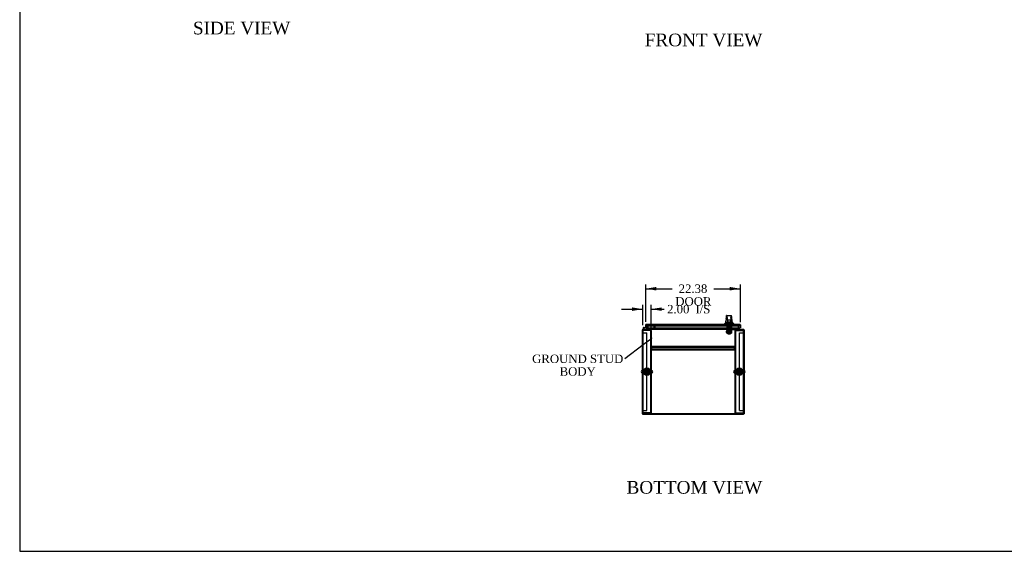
# Model space of a CAD drawing. Header units: inches. Extents: x 2 to 538, y -2 to 358.
# Tile 1 of 10: x 2 to 235, y 1 to 127. Entities that reach past the tile are written whole.
import ezdxf
from ezdxf import colors
from ezdxf.entities.mleader import LeaderData, LeaderLine
from ezdxf.enums import TextEntityAlignment as Align
from ezdxf.lldxf.tags import DXFTag
from ezdxf.math import Vec2, Vec3

# ---------------------------------------------------------------- set-up
doc = ezdxf.new("R2010")
doc.units = ezdxf.units.IN
doc.header["$MEASUREMENT"] = 0
for name, color, linetype in [('COM50677-3', 7, 'Continuous'), ('COM53964-3', 7, 'Continuous'), ('COM70215', 7, 'Continuous'), ('COM70220', 7, 'Continuous'), ('COM70760', 7, 'Continuous'), ('COM70763-5', 7, 'Continuous'), ('COM70764-4', 7, 'Continuous'), ('COM70838', 7, 'Continuous'), ('COM70839-6', 7, 'Continuous'), ('COM71202-5', 7, 'Continuous'), ('COM71203-3', 7, 'Continuous'), ('COM71205-4', 7, 'Continuous'), ('COM71206-8', 7, 'Continuous'), ('Default', 7, 'Continuous'), ('HAN86294', 7, 'Continuous'), ('HAN86294_NUT', 7, 'Continuous'), ('HAN86294_SCREW', 7, 'Continuous'), ('HAN86294_WASHER', 7, 'Continuous'), ('HAN_NUT', 7, 'Continuous'), ('NTS18024', 7, 'Continuous'), ('NTS18147', 7, 'Continuous'), ('ROL87452', 7, 'Continuous'), ('RVT17786', 7, 'Continuous'), ('RVT19000', 7, 'Continuous'), ('SCS86415', 7, 'Continuous'), ('SPC87322', 7, 'Continuous'), ('STD26122', 7, 'Continuous'), ('STD26258', 7, 'Continuous'), ('WAF25376', 7, 'Continuous'), ('WAF25377', 7, 'Continuous'), ('WAM254785', 7, 'Continuous'), ('WAM30038', 7, 'Continuous')]:
    doc.layers.add(name, color=color, linetype=linetype)
doc.styles.add('SEACAD_Times_New_Roman', font='times.ttf')
tags = doc.linetypes.add('HIDDEN2', pattern=[0.1875, 0.125, -0.0625]).pattern_tags.tags
tags[6:7] = [DXFTag(74, 4), DXFTag(75, 0), DXFTag(340, '0'), DXFTag(46, 0.0), DXFTag(50, 0.0), DXFTag(44, 0.0), DXFTag(45, 0.0)]
tags[4:5] = [DXFTag(74, 4), DXFTag(75, 0), DXFTag(340, '0'), DXFTag(46, 0.0), DXFTag(50, 0.0), DXFTag(44, 0.0), DXFTag(45, 0.0)]
doc.dimstyles.new('HAMMOND_(STH_-_540x360)', dxfattribs={"dimtxt": 2, "dimasz": 2.5, "dimexe": 1, "dimexo": 1, "dimgap": 0.5, "dimtad": 0, "dimtih": 1, "dimtoh": 1, "dimzin": 0, "dimdsep": 46, "dimtxsty": 'SEACAD_Times_New_Roman', "dimblk1": '_SE_FILLED', "dimblk2": '_SE_FILLED', "dimsah": 1, "dimcen": 1, "dimadec": 0, "dimazin": 0, "dimtfac": 0.8, "dimtofl": 0, "dimtmove": 0, "dimatfit": 3, "dimfxl": 1, "dimtolj": 1, "dimtzin": 0, "dimarcsym": 0})

# ---------------------------------------------------------------- blocks, each defined once
blk = doc.blocks.new('_SE_FILLED')
at = {"color": 0}
blk.add_line((0, 0), (-1, 0), dxfattribs=at)
blk.add_solid([(0, 0), (-1, -0.1665), (-1, 0.1665), (0, 0)], dxfattribs=at)
blk = doc.blocks.new('SE2')
at = {"layer": 'COM50677-3', "color": 7, "linetype": 'HIDDEN2'}
for p, q in [((149.41, 53.74), (149.54, 53.74)), ((149.6, 53.74), (149.54, 53.74)), ((149.54, 34.24), (149.54, 53.74)), ((151.23, 53.74), (149.6, 53.74)), ((151.29, 53.74), (151.23, 53.74)), ((151.29, 53.74), (151.29, 34.24)), ((151.41, 53.74), (151.29, 53.74)), ((151.41, 53.74), (151.41, 34.24)), ((171.28, 53.74), (171.41, 53.74)), ((171.28, 34.24), (171.28, 53.74)), ((171.41, 34.24), (171.41, 53.74)), ((171.47, 53.74), (171.41, 53.74)), ((171.47, 53.74), (173.1, 53.74)), ((173.1, 53.74), (173.16, 53.74)), ((173.16, 53.74), (173.16, 34.24)), ((173.28, 53.74), (173.16, 53.74)), ((149.41, 34.24), (149.54, 34.24)), ((149.6, 34.24), (149.54, 34.24)), ((151.23, 34.24), (149.6, 34.24)), ((151.23, 34.24), (151.29, 34.24)), ((151.41, 34.24), (151.29, 34.24)), ((171.28, 34.24), (171.41, 34.24)), ((171.41, 34.24), (171.47, 34.24)), ((171.47, 34.24), (173.1, 34.24)), ((173.1, 34.24), (173.16, 34.24)), ((173.28, 34.24), (173.16, 34.24))]:
    blk.add_line(p, q, dxfattribs=at)
for centre in [(150.41, 43.99), (172.28, 43.99)]:
    blk.add_circle(centre, 0.375, dxfattribs=at)
at = {"layer": 'COM53964-3', "color": 7, "linetype": 'HIDDEN2'}
for p, q in [((149.41, 53.18), (149.55, 53.18)), ((149.55, 53.18), (150.28, 53.18)), ((150.28, 53.18), (150.41, 53.18)), ((150.41, 34.8), (150.41, 53.18)), ((172.28, 34.8), (172.28, 53.18)), ((172.28, 53.18), (172.42, 53.18)), ((172.42, 53.18), (173.15, 53.18)), ((173.15, 53.18), (173.28, 53.18)), ((149.41, 34.8), (149.55, 34.8)), ((149.55, 34.8), (150.28, 34.8)), ((150.28, 34.8), (150.41, 34.8)), ((172.28, 34.8), (172.42, 34.8)), ((172.42, 34.8), (173.15, 34.8)), ((173.15, 34.8), (173.28, 34.8))]:
    blk.add_line(p, q, dxfattribs=at)
at = {"layer": 'COM70215', "color": 7, "linetype": 'HIDDEN2'}
for p, q in [((171.1, 49.93), (151.6, 49.93)), ((151.6, 49.93), (151.6, 49.88)), ((151.6, 49.88), (151.6, 49.78)), ((151.6, 49.78), (151.6, 49.74)), ((151.6, 49.3), (151.6, 49.74)), ((171.1, 49.74), (151.6, 49.74)), ((171.1, 49.3), (151.6, 49.3)), ((151.6, 49.3), (151.6, 49.26)), ((151.6, 49.26), (151.6, 49.16)), ((151.6, 49.16), (151.6, 49.11)), ((171.1, 49.11), (151.6, 49.11)), ((171.1, 49.93), (171.1, 49.88)), ((171.1, 49.88), (171.1, 49.78)), ((171.1, 49.78), (171.1, 49.74)), ((171.1, 49.3), (171.1, 49.74)), ((171.1, 49.3), (171.1, 49.26)), ((171.1, 49.26), (171.1, 49.16)), ((171.1, 49.16), (171.1, 49.11))]:
    blk.add_line(p, q, dxfattribs=at)
at = {"layer": 'COM70220', "color": 7, "linetype": 'HIDDEN2'}
for p, q in [((150.62, 54.86), (150.87, 54.86)), ((150.87, 54.86), (171.77, 54.86)), ((171.77, 54.86), (172.02, 54.86))]:
    blk.add_line(p, q, dxfattribs=at)
for centre, start, end in [((150.62, 55.11), 180, 270), ((172.02, 55.11), 270, 0)]:
    blk.add_arc(centre, 0.25, start, end, dxfattribs=at)
at = {"layer": 'COM70760', "color": 7, "linetype": 'Continuous'}
for p, q in [((149.79, 54.02), (149.58, 54.23)), ((149.66, 54.44), (150.23, 54.44)), ((150.23, 54.37), (149.66, 54.37)), ((149.69, 54.21), (149.81, 54.08)), ((149.71, 54.32), (149.77, 54.33)), ((149.81, 54.08), (150.51, 54.08)), ((150.23, 54.91), (150.23, 54.91)), ((150.23, 54.44), (150.23, 54.44)), ((150.51, 54.08), (150.51, 54.02))]:
    blk.add_line(p, q, dxfattribs=at)
at = {"layer": 'COM70760', "color": 7, "linetype": 'HIDDEN2'}
for p, q in [((149.59, 54.31), (149.59, 54.33)), ((149.62, 54.28), (149.69, 54.21)), ((149.64, 54.38), (149.67, 54.38)), ((149.67, 54.26), (149.64, 54.26)), ((149.77, 54.32), (149.71, 54.32)), ((149.72, 54.33), (149.72, 54.31)), ((150.23, 54.91), (150.29, 54.91)), ((150.26, 54.37), (150.23, 54.37)), ((150.29, 54.91), (150.29, 54.4))]:
    blk.add_line(p, q, dxfattribs=at)
at = {"layer": 'COM70760', "color": 7, "linetype": 'Continuous'}
blk.add_circle((149.66, 54.32), 0.05, dxfattribs=at)
for radius, start, end in [(0.117, 90, 5.2159), (0.117, 227.608, 287.0274), (0.055, 90, 5.2159), (0.055, 5.2159, 90), (0.117, 5.2159, 28.0398)]:
    blk.add_arc((149.66, 54.32), radius, start, end, dxfattribs=at)
at = {"layer": 'COM70760', "color": 7, "linetype": 'HIDDEN2'}
for centre, radius, start, end in [((149.64, 54.33), 0.05, 90, 180), ((149.64, 54.31), 0.05, 180, 270), ((149.66, 54.32), 0.117, 28.0398, 90), ((149.67, 54.33), 0.05, 0, 90), ((149.67, 54.31), 0.05, 270, 0), ((150.26, 54.4), 0.025, 270, 0)]:
    blk.add_arc(centre, radius, start, end, dxfattribs=at)
at = {"layer": 'COM70763-5', "color": 7, "linetype": 'HIDDEN2'}
blk.add_line((149.41, 34.06), (173.28, 34.06), dxfattribs=at)
at = {"layer": 'COM70763-5', "color": 7, "linetype": 'Continuous'}
for p, q in [((149.41, 33.96), (149.41, 34.02)), ((149.41, 33.96), (173.28, 33.96)), ((173.28, 33.96), (173.28, 34.02))]:
    blk.add_line(p, q, dxfattribs=at)
at = {"layer": 'COM70764-4', "color": 7, "linetype": 'HIDDEN2'}
for p, q in [((150.69, 54.99), (150.69, 54.99)), ((172, 54.99), (150.69, 54.99)), ((172, 54.99), (172, 54.99))]:
    blk.add_line(p, q, dxfattribs=at)
at = {"layer": 'COM70838', "color": 7, "linetype": 'HIDDEN2'}
for p, q in [((169.22, 54.01), (169.22, 54.13)), ((169.22, 54.13), (169.35, 54.13)), ((169.35, 54.01), (169.22, 54.01)), ((169.35, 54.13), (170.4, 54.13)), ((169.83, 54.01), (169.35, 54.01)), ((170.4, 54.01), (169.87, 54.01)), ((170.4, 54.13), (170.49, 54.13)), ((170.49, 54.01), (170.4, 54.01)), ((171.21, 54.13), (170.49, 54.13)), ((170.49, 54.01), (171.18, 54.01)), ((171.3, 54.13), (171.21, 54.13)), ((171.21, 54.13), (171.21, 54)), ((171.3, 53.89), (171.3, 53.91)), ((171.36, 54.07), (171.36, 54.07)), ((171.49, 53.95), (171.49, 53.85)), ((171.49, 53.95), (172.73, 53.95)), ((171.49, 53.85), (172.61, 53.85)), ((171.49, 53.72), (172.61, 53.72)), ((172.73, 53.86), (172.73, 53.95)), ((172.73, 53.86), (172.73, 53.74))]:
    blk.add_line(p, q, dxfattribs=at)
for centre, radius, start, end in [((171.18, 53.89), 0.117, 76.4554, 90), ((171.18, 53.89), 0.117, 0, 76.4554), ((171.3, 54.07), 0.06, 0, 90), ((171.49, 53.91), 0.193, 180, 270), ((171.49, 54.07), 0.125, 180, 270)]:
    blk.add_arc(centre, radius, start, end, dxfattribs=at)
for centre, major_axis, start_param, end_param in [((172.61, 53.86), (-0.125, 0), 1.570796, 3.141593), ((172.61, 53.74), (0.125, 0), 4.712389, 6.283185)]:
    blk.add_ellipse(centre, major_axis=major_axis, ratio=0.145455, start_param=start_param, end_param=end_param, dxfattribs=at)
at = {"layer": 'COM70839-6', "color": 7, "linetype": 'HIDDEN2'}
for p, q in [((169.32, 54.74), (169.39, 54.74)), ((169.32, 54.73), (169.32, 54.74)), ((169.32, 54.73), (169.32, 53.6)), ((169.32, 53.43), (169.32, 53.6)), ((169.39, 54.74), (169.39, 54.73)), ((169.39, 54.73), (169.39, 53.6)), ((169.39, 54.28), (170.31, 54.28)), ((169.39, 53.6), (169.39, 53.43)), ((170.31, 54.74), (170.38, 54.74)), ((170.31, 54.73), (170.31, 54.74)), ((170.31, 54.73), (170.31, 53.6)), ((170.31, 53.43), (170.31, 53.6)), ((170.38, 54.74), (170.38, 54.73)), ((170.38, 54.73), (170.38, 53.6)), ((170.38, 53.6), (170.38, 53.43)), ((169.32, 53.43), (169.32, 53.17)), ((169.32, 53.1), (169.32, 53.17)), ((169.32, 53.1), (169.39, 53.1)), ((170.31, 53.48), (169.39, 53.48)), ((169.39, 53.17), (169.39, 53.43)), ((169.39, 53.42), (170.31, 53.42)), ((169.39, 53.17), (169.39, 53.1)), ((170.31, 53.43), (170.31, 53.17)), ((170.31, 53.1), (170.31, 53.17)), ((170.31, 53.1), (170.38, 53.1)), ((170.38, 53.17), (170.38, 53.43)), ((170.38, 53.17), (170.38, 53.1))]:
    blk.add_line(p, q, dxfattribs=at)
at = {"layer": 'COM71202-5', "color": 7, "linetype": 'Continuous'}
for p, q in [((150.13, 54.44), (150.13, 55.07)), ((150.13, 54.44), (150.23, 54.44)), ((150.23, 55.13), (150.19, 55.18)), ((150.23, 55.07), (150.23, 55.18)), ((150.23, 55.13), (150.23, 55.07)), ((150.23, 55.07), (150.23, 54.33)), ((150.23, 55.07), (150.23, 55.07)), ((150.23, 54.44), (150.23, 55.07)), ((150.23, 54.33), (172.41, 54.33)), ((150.27, 55.21), (172.36, 55.21)), ((150.27, 55.21), (150.27, 55.21)), ((150.27, 55.21), (150.27, 55.21)), ((172.36, 55.21), (172.36, 55.21)), ((172.36, 55.21), (172.36, 55.21)), ((172.36, 55.21), (172.36, 55.21)), ((172.41, 55.07), (172.41, 55.18)), ((172.41, 55.13), (172.45, 55.18)), ((172.41, 55.07), (172.41, 55.13)), ((172.41, 55.07), (172.41, 54.33)), ((172.41, 55.07), (172.41, 55.07)), ((172.41, 55.07), (172.41, 54.33)), ((172.51, 54.33), (172.41, 54.33)), ((172.51, 55.07), (172.51, 54.33))]:
    blk.add_line(p, q, dxfattribs=at)
for centre, start, end in [((150.27, 55.07), 127.5036, 180), ((150.27, 55.07), 90.1561, 127.5036), ((150.27, 55.07), 90, 90.0762), ((172.36, 55.07), 89.9238, 90), ((172.36, 55.07), 52.4964, 89.8439), ((172.36, 55.07), 0, 52.4964)]:
    blk.add_arc(centre, 0.143, start, end, dxfattribs=at)
for points in [[(150.23, 55.18), (150.23, 55.19), (150.24, 55.2), (150.25, 55.2), (150.26, 55.2), (150.27, 55.21), (150.27, 55.21), (150.27, 55.21)], [(172.41, 55.18), (172.4, 55.19), (172.4, 55.2), (172.38, 55.2), (172.38, 55.2), (172.37, 55.21), (172.37, 55.21), (172.36, 55.21)]]:
    blk.add_open_spline(points, degree=3, knots=[0, 0, 0, 0, 0.5, 0.5, 0.75, 0.75, 1, 1, 1, 1], dxfattribs=at)
at = {"layer": 'COM71203-3', "color": 7, "linetype": 'Continuous'}
for p, q in [((149.32, 53.93), (149.32, 34.02)), ((149.32, 53.93), (149.41, 53.93)), ((150.6, 54.33), (150.6, 54.07)), ((149.32, 34.02), (149.41, 34.02))]:
    blk.add_line(p, q, dxfattribs=at)
at = {"layer": 'COM71203-3', "color": 7, "linetype": 'HIDDEN2'}
for p, q in [((150.6, 54.99), (150.6, 54.33)), ((150.69, 54.99), (150.6, 54.99))]:
    blk.add_line(p, q, dxfattribs=at)
at = {"layer": 'COM71203-3', "color": 7, "linetype": 'Continuous'}
for centre, radius, start, end in [((149.46, 53.88), 0.143, 109.6129, 160.3871), ((150.55, 54.07), 0.048, 270, 0), ((150.55, 54.07), 0.143, 340.3871, 0)]:
    blk.add_arc(centre, radius, start, end, dxfattribs=at)
at = {"layer": 'COM71203-3', "color": 7, "linetype": 'HIDDEN2'}
for centre, radius, start, end in [((149.46, 53.88), 0.143, 90, 109.6129), ((149.46, 53.88), 0.048, 90, 180), ((150.55, 54.07), 0.143, 270, 340.3871)]:
    blk.add_arc(centre, radius, start, end, dxfattribs=at)
at = {"layer": 'COM71205-4', "color": 7, "linetype": 'Continuous'}
for p, q in [((149.41, 53.88), (149.41, 54.02)), ((149.41, 54.02), (173.28, 54.02)), ((149.41, 34.02), (149.41, 53.88)), ((150.69, 54.07), (150.69, 54.33)), ((150.69, 54.07), (150.69, 54.02)), ((172, 54.33), (172, 54.07)), ((172, 54.02), (172, 54.07)), ((173.28, 54.02), (173.28, 53.88)), ((173.28, 53.88), (173.28, 34.02)), ((173.28, 34.02), (149.41, 34.02))]:
    blk.add_line(p, q, dxfattribs=at)
at = {"layer": 'COM71205-4', "color": 7, "linetype": 'HIDDEN2'}
for p, q in [((150.69, 54.33), (150.69, 54.99)), ((150.69, 54.99), (172, 54.99)), ((172, 54.99), (172, 54.33))]:
    blk.add_line(p, q, dxfattribs=at)
at = {"layer": 'COM71206-8', "color": 7, "linetype": 'HIDDEN2'}
for p in [(172, 54.99), (172.1, 54.33)]:
    blk.add_line(p, (172.1, 54.99), dxfattribs=at)
at = {"layer": 'COM71206-8', "color": 7, "linetype": 'Continuous'}
for p, q in [((172.1, 54.07), (172.1, 54.33)), ((173.28, 53.93), (173.38, 53.93)), ((173.38, 53.93), (173.38, 34.02)), ((173.28, 34.02), (173.38, 34.02))]:
    blk.add_line(p, q, dxfattribs=at)
for centre, radius, start, end in [((172.15, 54.07), 0.143, 180, 199.6129), ((172.15, 54.07), 0.048, 180, 270), ((173.24, 53.88), 0.143, 19.6129, 70.3871)]:
    blk.add_arc(centre, radius, start, end, dxfattribs=at)
at = {"layer": 'COM71206-8', "color": 7, "linetype": 'HIDDEN2'}
for centre, radius, start, end in [((172.15, 54.07), 0.143, 199.6129, 270), ((173.24, 53.88), 0.143, 70.3871, 90), ((173.24, 53.88), 0.048, 0, 90)]:
    blk.add_arc(centre, radius, start, end, dxfattribs=at)
at = {"layer": 'HAN86294', "color": 7, "linetype": 'Continuous'}
for p, q in [((169.24, 57.27), (169.24, 57.27)), ((169.3, 57.32), (170.39, 57.32)), ((169.39, 56.68), (169.39, 57.15)), ((169.39, 56.27), (169.39, 56.68)), ((169.39, 56.24), (169.39, 56.27)), ((169.48, 56.18), (169.45, 56.18)), ((170.21, 57.24), (169.48, 57.24)), ((170.21, 56.18), (169.48, 56.18)), ((169.55, 55.75), (169.55, 56.18)), ((170.15, 56.18), (170.15, 55.75)), ((170.24, 56.18), (170.21, 56.18)), ((170.3, 57.15), (170.3, 56.68)), ((170.3, 56.68), (170.3, 56.27)), ((170.3, 56.27), (170.3, 56.24)), ((170.45, 57.27), (170.45, 57.27)), ((168.76, 55.29), (169.11, 55.29)), ((168.76, 55.29), (168.76, 55.21)), ((169.07, 55.64), (169.27, 55.64)), ((169.11, 55.29), (169.34, 55.29)), ((169.27, 55.64), (169.38, 55.64)), ((169.34, 55.29), (169.79, 55.29)), ((169.38, 55.64), (169.59, 55.64)), ((169.55, 55.71), (169.55, 55.75)), ((169.76, 55.71), (169.58, 55.71)), ((169.59, 55.64), (169.66, 55.64)), ((169.66, 55.64), (169.75, 55.64)), ((169.75, 55.64), (169.79, 55.64)), ((169.93, 55.71), (169.76, 55.71)), ((169.79, 55.64), (169.91, 55.64)), ((169.79, 55.29), (169.91, 55.29)), ((169.91, 55.64), (170.21, 55.64)), ((169.91, 55.29), (169.96, 55.29)), ((170.12, 55.71), (169.93, 55.71)), ((169.96, 55.29), (170.11, 55.29)), ((170.11, 55.29), (170.59, 55.29)), ((170.15, 55.75), (170.15, 55.71)), ((170.21, 55.64), (170.32, 55.64)), ((170.32, 55.64), (170.62, 55.64)), ((170.59, 55.29), (170.94, 55.29)), ((170.94, 55.21), (170.94, 55.29))]:
    blk.add_line(p, q, dxfattribs=at)
at = {"layer": 'HAN86294', "color": 7, "linetype": 'HIDDEN2'}
for p, q in [((169.45, 54.51), (169.45, 55.21)), ((169.65, 54.51), (169.45, 54.51)), ((169.65, 54.51), (169.65, 55.21)), ((170.05, 54.51), (169.65, 54.51)), ((169.69, 55.21), (169.69, 55.08)), ((169.69, 55.08), (170.01, 55.08)), ((169.69, 54.38), (169.69, 54.51)), ((169.85, 54.38), (169.69, 54.38)), ((169.69, 54.01), (169.69, 53.05)), ((170.01, 54.38), (169.85, 54.38)), ((170.01, 55.08), (170.01, 55.21)), ((170.01, 54.38), (170.01, 54.51)), ((170.01, 53.05), (170.01, 54.01)), ((170.05, 54.51), (170.05, 55.21)), ((170.24, 54.51), (170.05, 54.51)), ((170.24, 54.51), (170.24, 55.21)), ((169.69, 53.05), (170.01, 53.05)), ((169.69, 53.05), (169.72, 53.02)), ((169.98, 53.02), (169.72, 53.02)), ((169.98, 53.02), (170.01, 53.05))]:
    blk.add_line(p, q, dxfattribs=at)
at = {"layer": 'HAN86294', "color": 7, "linetype": 'Continuous'}
for centre, radius, start, end in [((184.98, 54.65), 15.93, 173.1476, 176.4108), ((169.3, 57.26), 0.06, 89.9925, 174.0071), ((169.48, 57.15), 0.09, 90, 180), ((169.65, 56.67), 0.259, 130.7149, 177.9019), ((169.44, 56.68), 0.0411, 178.3464, 179.9974), ((169.48, 56.27), 0.09, 180, 270), ((169.45, 56.24), 0.06, 180, 270), ((170.21, 57.15), 0.09, 0, 90), ((170.04, 56.67), 0.259, 2.0981, 49.2851), ((170.21, 56.27), 0.09, 270, 0), ((170.24, 56.24), 0.06, 270, 0), ((170.26, 56.68), 0.0411, 0.0026, 1.6536), ((170.39, 57.26), 0.06, 5.5758, 90.0089), ((108.59, 49.6), 62.32, 5.5659, 6.5216), ((164.97, 58.92), 5.25, 316.2334, 321.3827), ((183.05, 65.83), 16.06, 219.3746, 221.0327)]:
    blk.add_arc(centre, radius, start, end, dxfattribs=at)
for points in [[(169.07, 55.64), (169.09, 55.79), (169.1, 55.93), (169.12, 56.07)], [(169.17, 56.55), (169.19, 56.79), (169.22, 57.03), (169.24, 57.27)], [(170.51, 56.68), (170.49, 56.87), (170.47, 57.07), (170.45, 57.27)]]:
    blk.add_open_spline(points, degree=3, dxfattribs=at)
for points, knots in [([(169.48, 56.4), (169.48, 56.41), (169.47, 56.42), (169.46, 56.45), (169.46, 56.46), (169.44, 56.5), (169.43, 56.52), (169.42, 56.55), (169.42, 56.57), (169.41, 56.59), (169.41, 56.6), (169.4, 56.64), (169.39, 56.66), (169.39, 56.68)], [0, 0, 0, 0, 0.125, 0.125, 0.25, 0.25, 0.5, 0.5, 0.625, 0.625, 0.75, 0.75, 1, 1, 1, 1]), ([(170.3, 56.68), (170.3, 56.66), (170.3, 56.64), (170.29, 56.6), (170.29, 56.59), (170.28, 56.57), (170.28, 56.55), (170.26, 56.52), (170.25, 56.5), (170.24, 56.46), (170.23, 56.45), (170.22, 56.42), (170.22, 56.41), (170.21, 56.4)], [0, 0, 0, 0, 0.25, 0.25, 0.375, 0.375, 0.5, 0.5, 0.75, 0.75, 0.875, 0.875, 1, 1, 1, 1]), ([(169.55, 55.75), (169.55, 55.76), (169.55, 55.76), (169.55, 55.78), (169.56, 55.78), (169.57, 55.8), (169.57, 55.82), (169.58, 55.83)], [0, 0, 0, 0, 0.25, 0.25, 0.5, 0.5, 1, 1, 1, 1]), ([(169.58, 55.71), (169.58, 55.71), (169.57, 55.71), (169.56, 55.71), (169.56, 55.71), (169.56, 55.71), (169.55, 55.71), (169.55, 55.71), (169.55, 55.71), (169.55, 55.71)], [0, 0, 0, 0, 0.25, 0.25, 0.5, 0.5, 0.75, 0.75, 1, 1, 1, 1]), ([(170.12, 55.83), (170.13, 55.82), (170.13, 55.8), (170.14, 55.78), (170.14, 55.78), (170.15, 55.76), (170.15, 55.76), (170.15, 55.75)], [0, 0, 0, 0, 0.5, 0.5, 0.75, 0.75, 1, 1, 1, 1]), ([(170.15, 55.71), (170.15, 55.71), (170.15, 55.71), (170.15, 55.71), (170.14, 55.71), (170.13, 55.71), (170.13, 55.71), (170.12, 55.71)], [0, 0, 0, 0, 0.25, 0.25, 0.5, 0.5, 1, 1, 1, 1])]:
    blk.add_open_spline(points, degree=3, knots=knots, dxfattribs=at)
at = {"layer": 'HAN86294_NUT', "color": 7, "linetype": 'HIDDEN2'}
for p, q in [((169.85, 53.79), (169.52, 53.79)), ((169.52, 53.46), (169.52, 53.79)), ((170.18, 53.79), (169.85, 53.79)), ((169.85, 53.46), (169.85, 53.79)), ((170.18, 53.46), (170.18, 53.79)), ((169.68, 53.46), (169.52, 53.46)), ((169.52, 53.46), (169.52, 53.41)), ((170.15, 53.38), (169.55, 53.38)), ((169.85, 53.46), (169.68, 53.46)), ((170.02, 53.46), (169.85, 53.46)), ((170.18, 53.46), (170.02, 53.46)), ((170.18, 53.41), (170.18, 53.46))]:
    blk.add_line(p, q, dxfattribs=at)
for centre, start, end in [((169.55, 53.41), 180, 270), ((170.15, 53.41), 270, 0)]:
    blk.add_arc(centre, 0.03, start, end, dxfattribs=at)
at = {"layer": 'HAN86294_SCREW', "color": 7, "linetype": 'HIDDEN2'}
for p, q in [((169.59, 54.96), (170.11, 54.96)), ((169.59, 54.96), (169.59, 54.89)), ((169.59, 54.89), (170.11, 54.89)), ((169.63, 54.76), (169.63, 54.89)), ((169.63, 54.76), (169.74, 54.76)), ((169.73, 55.34), (169.97, 55.34)), ((169.73, 55.34), (169.73, 54.96)), ((169.74, 54.76), (169.74, 54.89)), ((169.74, 54.76), (169.96, 54.76)), ((169.96, 54.76), (169.96, 54.89)), ((169.96, 54.76), (170.07, 54.76)), ((169.97, 54.96), (169.97, 55.34)), ((170.07, 54.76), (170.07, 54.89)), ((170.11, 54.89), (170.11, 54.96))]:
    blk.add_line(p, q, dxfattribs=at)
at = {"layer": 'HAN86294_WASHER', "color": 7, "linetype": 'HIDDEN2'}
for p, q in [((169.54, 55.11), (169.54, 55.05)), ((170.16, 55.05), (169.54, 55.05)), ((169.54, 55.05), (169.54, 54.99)), ((170.16, 55.05), (169.54, 55.05)), ((170.16, 54.99), (169.54, 54.99)), ((170.16, 55.05), (170.16, 55.11)), ((170.16, 54.99), (170.16, 55.05))]:
    blk.add_line(p, q, dxfattribs=at)
at = {"layer": 'HAN_NUT', "color": 7, "linetype": 'HIDDEN2'}
for p, q in [((169.24, 55.11), (169.24, 54.9)), ((169.24, 54.9), (169.54, 54.9)), ((169.54, 55.11), (169.54, 54.9)), ((169.54, 54.9), (170.16, 54.9)), ((170.16, 55.11), (170.16, 54.9)), ((170.16, 54.9), (170.46, 54.9)), ((170.46, 55.11), (170.46, 54.9))]:
    blk.add_line(p, q, dxfattribs=at)
at = {"layer": 'NTS18024', "color": 7, "linetype": 'HIDDEN2'}
for p, q in [((149.88, 43.99), (150.15, 44.45)), ((150.15, 44.45), (150.68, 44.45)), ((150.68, 44.45), (150.95, 43.98)), ((171.82, 44.25), (172.28, 44.52)), ((172.28, 44.52), (172.75, 44.25)), ((150.15, 43.52), (149.88, 43.99)), ((150.68, 43.52), (150.15, 43.52)), ((150.95, 43.98), (150.68, 43.52)), ((171.82, 43.73), (171.82, 44.25)), ((172.28, 43.45), (171.82, 43.73)), ((172.75, 43.73), (172.28, 43.45)), ((172.75, 44.25), (172.75, 43.73))]:
    blk.add_line(p, q, dxfattribs=at)
for centre in [(150.41, 43.99), (172.28, 43.99)]:
    blk.add_circle(centre, 0.263, dxfattribs=at)
at = {"layer": 'NTS18147', "color": 7, "linetype": 'HIDDEN2'}
for p, q in [((169.45, 54.21), (169.39, 54.21)), ((169.39, 54.21), (169.39, 54.14)), ((169.45, 54.21), (169.39, 54.21)), ((169.39, 54.21), (169.39, 54.21)), ((169.39, 54.14), (169.45, 54.14)), ((169.39, 54.14), (169.39, 54.08)), ((169.39, 54.14), (169.45, 54.14)), ((169.39, 54.08), (169.45, 54.08)), ((169.39, 54.08), (169.45, 54.08)), ((169.78, 54.21), (169.45, 54.21)), ((169.45, 54.14), (169.45, 54.21)), ((169.78, 54.21), (169.45, 54.21)), ((169.45, 54.21), (169.45, 54.21)), ((169.45, 54.14), (169.45, 54.08)), ((169.62, 54.08), (169.65, 54.08)), ((169.62, 54.08), (169.65, 54.08)), ((170.07, 54.64), (169.63, 54.64)), ((169.63, 54.64), (169.63, 54.21)), ((170.07, 54.64), (169.63, 54.64)), ((169.63, 54.64), (169.63, 54.64)), ((169.92, 54.21), (169.78, 54.21)), ((169.78, 54.21), (169.78, 54.14)), ((169.92, 54.21), (169.78, 54.21)), ((169.78, 54.21), (169.78, 54.21)), ((169.78, 54.14), (169.92, 54.14)), ((169.78, 54.14), (169.92, 54.14)), ((170.24, 54.21), (169.92, 54.21)), ((169.92, 54.14), (169.92, 54.21)), ((170.24, 54.21), (169.92, 54.21)), ((169.92, 54.21), (169.92, 54.21)), ((170.05, 54.08), (170.08, 54.08)), ((170.05, 54.08), (170.08, 54.08)), ((170.07, 54.21), (170.07, 54.64)), ((170.07, 54.64), (170.07, 54.64)), ((170.31, 54.21), (170.24, 54.21)), ((170.24, 54.21), (170.24, 54.14)), ((170.31, 54.21), (170.24, 54.21)), ((170.24, 54.21), (170.24, 54.21)), ((170.24, 54.14), (170.31, 54.14)), ((170.24, 54.14), (170.31, 54.14)), ((170.25, 54.14), (170.25, 54.08)), ((170.25, 54.08), (170.31, 54.08)), ((170.25, 54.08), (170.31, 54.08)), ((170.31, 54.14), (170.31, 54.21)), ((170.31, 54.21), (170.31, 54.21)), ((170.31, 54.14), (170.31, 54.08))]:
    blk.add_line(p, q, dxfattribs=at)
for centre, start_param, end_param in [((169.62, 54.4), 2.506883, 3.776302), ((169.62, 54.4), 3.141593, 3.776302), ((169.65, 54.4), 3.141593, 3.776302), ((170.05, 54.4), 2.506883, 3.141593), ((170.08, 54.4), 2.506883, 3.776302), ((170.08, 54.4), 2.506883, 3.141593)]:
    blk.add_ellipse(centre, major_axis=(0, 0.318), ratio=0.866025, start_param=start_param, end_param=end_param, dxfattribs=at)
at = {"layer": 'ROL87452', "color": 7, "linetype": 'HIDDEN2'}
for p, q in [((169.54, 52.93), (169.54, 53.93)), ((170.16, 52.93), (170.16, 53.93)), ((169.54, 52.93), (170.16, 52.93))]:
    blk.add_line(p, q, dxfattribs=at)
at = {"layer": 'RVT17786', "color": 7, "linetype": 'HIDDEN2'}
for p, q in [((169.17, 53.55), (169.17, 53.3)), ((170.38, 53.55), (169.17, 53.55)), ((169.17, 53.3), (170.38, 53.3))]:
    blk.add_line(p, q, dxfattribs=at)
blk.add_arc((170.15, 53.43), 0.318, 317.1291, 42.8709, dxfattribs=at)
at = {"layer": 'RVT19000', "color": 7, "linetype": 'HIDDEN2'}
for p, q in [((169.54, 54.01), (169.54, 53.93)), ((170.16, 53.89), (169.54, 53.89)), ((169.65, 54.13), (169.65, 54.01)), ((169.99, 54.34), (169.71, 54.34)), ((169.71, 54.34), (169.71, 54.13)), ((169.87, 54.01), (169.83, 54.01)), ((169.99, 54.13), (169.99, 54.34)), ((170.04, 54.01), (170.04, 54.13)), ((170.16, 53.93), (170.16, 54.01))]:
    blk.add_line(p, q, dxfattribs=at)
at = {"layer": 'SCS86415', "color": 7, "linetype": 'HIDDEN2'}
for p, q in [((149.88, 44.32), (149.38, 44.32)), ((151.45, 44.32), (150.94, 44.32)), ((171.75, 44.32), (171.25, 44.32)), ((173.32, 44.32), (172.81, 44.32)), ((149.38, 43.66), (149.88, 43.66)), ((150.94, 43.66), (151.45, 43.66)), ((171.25, 43.66), (171.75, 43.66)), ((172.81, 43.66), (173.32, 43.66))]:
    blk.add_line(p, q, dxfattribs=at)
for centre, radius in [((150.41, 43.99), 0.625), ((150.41, 43.99), 0.312), ((172.28, 43.99), 0.625), ((172.28, 43.99), 0.312), ((150.41, 43.99), 0.252), ((172.28, 43.99), 0.252)]:
    blk.add_circle(centre, radius, dxfattribs=at)
at = {"layer": 'SCS86415', "color": 7, "linetype": 'Continuous'}
for centre, start, end in [((149.38, 43.99), 100.3132, 259.6868), ((173.32, 43.99), 280.3132, 79.6868)]:
    blk.add_arc(centre, 0.331, start, end, dxfattribs=at)
at = {"layer": 'SCS86415', "color": 7, "linetype": 'HIDDEN2'}
for centre, start, end in [((149.38, 43.99), 90, 100.3132), ((151.45, 43.99), 270, 90), ((171.25, 43.99), 90, 270), ((173.32, 43.99), 79.6868, 90), ((149.38, 43.99), 259.6868, 270), ((173.32, 43.99), 270, 280.3132)]:
    blk.add_arc(centre, 0.331, start, end, dxfattribs=at)
at = {"layer": 'SPC87322', "color": 7, "linetype": 'HIDDEN2'}
for p, q in [((169.46, 54.51), (169.46, 54.13)), ((169.61, 54.01), (169.61, 54.13)), ((169.62, 54.01), (169.62, 54.13)), ((170.08, 54.01), (170.08, 54.13)), ((170.09, 54.01), (170.09, 54.13)), ((170.24, 54.13), (170.24, 54.51))]:
    blk.add_line(p, q, dxfattribs=at)
at = {"layer": 'STD26122', "color": 7, "linetype": 'HIDDEN2'}
for p, q in [((169.66, 55.11), (169.66, 54.15)), ((169.66, 54.15), (170.03, 54.15)), ((169.66, 54.15), (169.7, 54.11)), ((170, 54.11), (169.7, 54.11)), ((170, 54.11), (170.03, 54.15)), ((170.03, 54.15), (170.03, 55.11))]:
    blk.add_line(p, q, dxfattribs=at)
at = {"layer": 'STD26258', "color": 7, "linetype": 'HIDDEN2'}
for p, q in [((152.07, 55.11), (152.07, 55.08)), ((152.07, 55.08), (152.38, 55.08)), ((152.1, 55.08), (152.1, 54.49)), ((152.1, 54.49), (152.35, 54.49)), ((152.13, 54.49), (152.13, 55.08)), ((152.32, 54.49), (152.32, 55.08)), ((152.35, 54.49), (152.35, 55.08)), ((152.38, 55.08), (152.38, 55.11))]:
    blk.add_line(p, q, dxfattribs=at)
blk.add_circle((151.41, 51.93), 0.156, dxfattribs=at)
at = {"layer": 'WAF25376', "color": 7, "linetype": 'HIDDEN2'}
for p, q in [((169.41, 53.74), (169.41, 53.11)), ((169.51, 53.74), (169.41, 53.74)), ((169.51, 53.74), (169.51, 53.11)), ((170.19, 53.74), (170.19, 53.11)), ((170.29, 53.74), (170.19, 53.74)), ((170.29, 53.74), (170.29, 53.11)), ((169.41, 53.11), (169.51, 53.11)), ((170.19, 53.11), (170.29, 53.11))]:
    blk.add_line(p, q, dxfattribs=at)
at = {"layer": 'WAF25377', "color": 7, "linetype": 'HIDDEN2'}
for centre, radius in [((150.41, 43.99), 0.875), ((150.41, 43.99), 0.34), ((172.28, 43.99), 0.875), ((172.28, 43.99), 0.34)]:
    blk.add_circle(centre, radius, dxfattribs=at)
at = {"layer": 'WAM254785', "color": 7, "linetype": 'HIDDEN2'}
for centre, radius in [((150.41, 43.99), 0.75), ((150.41, 43.99), 0.312), ((172.28, 43.99), 0.75), ((172.28, 43.99), 0.312)]:
    blk.add_circle(centre, radius, dxfattribs=at)
at = {"layer": 'WAM30038', "color": 7, "linetype": 'HIDDEN2'}
for p, q in [((169.47, 54.35), (170.22, 54.35)), ((169.47, 54.35), (169.47, 54.33)), ((169.47, 54.35), (170.22, 54.35)), ((169.47, 54.35), (169.47, 54.35)), ((169.47, 54.33), (170.22, 54.33)), ((169.47, 54.33), (170.22, 54.33)), ((169.62, 54.42), (169.68, 54.42)), ((169.62, 54.42), (169.68, 54.42)), ((169.68, 54.42), (169.65, 54.37)), ((169.68, 54.42), (169.65, 54.37)), ((169.66, 54.36), (169.69, 54.4)), ((169.67, 54.37), (169.7, 54.42)), ((169.67, 54.37), (169.7, 54.42)), ((169.69, 54.4), (169.68, 54.42)), ((169.69, 54.4), (169.68, 54.42)), ((169.7, 54.42), (169.83, 54.42)), ((169.7, 54.42), (169.83, 54.42)), ((169.83, 54.42), (169.83, 54.37)), ((169.87, 54.42), (170, 54.42)), ((169.87, 54.37), (169.87, 54.42)), ((169.87, 54.42), (170, 54.42)), ((170, 54.42), (170.03, 54.37)), ((170, 54.42), (170.03, 54.37)), ((170.02, 54.42), (170.01, 54.4)), ((170.02, 54.42), (170.01, 54.4)), ((170.01, 54.4), (170.03, 54.36)), ((170.02, 54.42), (170.08, 54.42)), ((170.05, 54.37), (170.02, 54.42)), ((170.02, 54.42), (170.08, 54.42)), ((170.05, 54.37), (170.02, 54.42)), ((170.22, 54.33), (170.22, 54.35)), ((170.22, 54.35), (170.22, 54.35))]:
    blk.add_line(p, q, dxfattribs=at)
for centre, radius, start, end in [((168.94, 54.94), 0.854, 316.5547, 318.2901), ((169.85, 54.37), 0.0182, 177.1609, 267.9942), ((169.85, 54.37), 0.0181, 271.7718, 3.073), ((170.75, 54.94), 0.85, 221.7058, 223.4493)]:
    blk.add_arc(centre, radius, start, end, dxfattribs=at)
for points, knots in [([(169.58, 54.37), (169.58, 54.38), (169.58, 54.38), (169.59, 54.38), (169.6, 54.39), (169.61, 54.41), (169.62, 54.42)], [0, 0, 0, 0, 0.141448, 0.141448, 0.141448, 1, 1, 1, 1]), ([(169.65, 54.37), (169.65, 54.37), (169.64, 54.37), (169.64, 54.37), (169.64, 54.36), (169.64, 54.36), (169.64, 54.36), (169.64, 54.36)], [0, 0, 0, 0, 0.25, 0.25, 0.5, 0.5, 0.5626015, 0.5626015, 0.5626015, 0.5626015]), ([(169.65, 54.35), (169.65, 54.35), (169.65, 54.36), (169.66, 54.36), (169.66, 54.36), (169.67, 54.37), (169.67, 54.37), (169.67, 54.37)], [0, 0, 0, 0, 0.25, 0.25, 0.5, 0.5, 1, 1, 1, 1]), ([(170.03, 54.37), (170.03, 54.37), (170.03, 54.37), (170.03, 54.37), (170.03, 54.36), (170.04, 54.36), (170.04, 54.36), (170.05, 54.36), (170.05, 54.35), (170.05, 54.35)], [0, 0, 0, 0, 0.25, 0.25, 0.5, 0.5, 0.75, 0.75, 1, 1, 1, 1]), ([(170.06, 54.36), (170.06, 54.36), (170.06, 54.36), (170.06, 54.37), (170.05, 54.37), (170.05, 54.37)], [0.4389304, 0.4389304, 0.4389304, 0.4389304, 0.5, 0.5, 1, 1, 1, 1]), ([(170.08, 54.42), (170.09, 54.41), (170.1, 54.39), (170.11, 54.38), (170.11, 54.38), (170.12, 54.38), (170.12, 54.37)], [0, 0, 0, 0, 0.858552, 0.858552, 0.858552, 1, 1, 1, 1])]:
    blk.add_open_spline(points, degree=3, knots=knots, dxfattribs=at)
blk = doc.blocks.new('DMBLK5027')
at = {"layer": 'Default', "linetype": 'Continuous'}
for points in [[(146.91, 59.2), (146.91, 58.37), (149.41, 58.79)], [(153.91, 59.2), (151.41, 58.79), (153.91, 58.37)]]:
    blk.add_hatch(color=7, dxfattribs=at).paths.add_polyline_path(points)
at = {"layer": 'Default', "color": 7, "linetype": 'Continuous'}
for p, q in [((144.41, 58.79), (149.41, 58.79)), ((149.41, 55.02), (149.41, 59.79)), ((151.41, 52.93), (151.41, 59.79)), ((151.41, 58.79), (153.48, 58.79)), ((153.48, 58.79), (154.48, 58.79))]:
    blk.add_line(p, q, dxfattribs=at)
at = {"layer": 'Default', "color": 7, "linetype": 'Continuous', "style": 'SEACAD_Times_New_Roman'}
for s, p in [('2.00', (155.18, 59.79)), ('I/S', (161.89, 59.79))]:
    blk.add_text(s, height=2, dxfattribs=at).set_placement(p, align=Align.TOP_LEFT)
blk = doc.blocks.new('DMBLK5028')
at = {"layer": 'Default', "linetype": 'Continuous'}
for points in [[(152.63, 64.04), (150.13, 63.63), (152.63, 63.21)], [(170.01, 64.04), (170.01, 63.21), (172.51, 63.63)]]:
    blk.add_hatch(color=7, dxfattribs=at).paths.add_polyline_path(points)
at = {"layer": 'Default', "color": 7, "linetype": 'Continuous'}
for p, q in [((150.13, 55.75), (150.13, 64.63)), ((150.13, 63.63), (156.42, 63.63)), ((166.21, 63.63), (172.51, 63.63)), ((172.51, 55.7), (172.51, 64.63))]:
    blk.add_line(p, q, dxfattribs=at)
at = {"layer": 'Default', "color": 7, "linetype": 'Continuous', "style": 'SEACAD_Times_New_Roman'}
for s, p in [('22.38', (157.91, 64.63)), ('DOOR', (157.12, 61.63))]:
    blk.add_text(s, height=2, dxfattribs=at).set_placement(p, align=Align.TOP_LEFT)
blk = doc.blocks.new('BORDER')
at = {"layer": 'Default', "color": 7, "linetype": 'Continuous'}
for p, q in [((-41.86, 27.86), (-41.86, 0)), ((-41.86, 0), (0, 0))]:
    blk.add_line(p, q, dxfattribs=at)

msp = doc.modelspace()

# ---------------------------------------------------------------- block references
at = {"layer": 'Default', "color": 7, "xscale": 12.8, "yscale": 12.8, "zscale": 12.8}
msp.add_blockref('BORDER', (537.834, 1.476), dxfattribs=at)
at = {"layer": 'Default'}
msp.add_blockref('SE2', (0, 0), dxfattribs=at)

# ---------------------------------------------------------------- texts
at = {"layer": 'Default', "color": 7, "linetype": 'Continuous', "style": 'SEACAD_Times_New_Roman'}
for s, p in [('SIDE VIEW', (43.015, 126.817)), ('FRONT VIEW', (149.909, 124.003)), ('BOTTOM VIEW', (145.597, 18.119))]:
    msp.add_text(s, height=3, dxfattribs=at).set_placement(p, align=Align.TOP_LEFT)

# ---------------------------------------------------------------- dimensions: what is measured, and where the dimension line sits
at = {"layer": 'Default', "color": 7, "linetype": 'Continuous'}
dim = msp.add_linear_dim(base=(150.131, 63.627), p1=(150.131, 54.752), p2=(172.506, 54.699), angle=359.86556, text='\\A1;<>\\PDOOR', dimstyle='HAMMOND_(STH_-_540x360)', dxfattribs=at)
dim.commit()
dim.dimension.update_dxf_attribs({"geometry": 'DMBLK5028', "text_midpoint": (161.319, 63.627), "dimtype": 161})
dim = msp.add_linear_dim(base=(151.415, 58.788), p1=(149.415, 54.021), p2=(151.415, 51.926), text='\\A1;<> I/S', dimstyle='HAMMOND_(STH_-_540x360)', override={"dimtmove": 1}, dxfattribs=at)
dim.commit()
dim.dimension.update_dxf_attribs({"geometry": 'DMBLK5027', "text_midpoint": (154.482, 58.788), "dimtype": 160})

# ---------------------------------------------------------------- leaders
ml = msp.add_multileader_mtext('Standard', dxfattribs=at)
ml.set_content('{\\pxsm0.9;\\fTimes New Roman|b0||i0||c0|p34;\\W1.;GROUND STUD\\PBODY\\P}', color=7)
ml.set_leader_properties()
ml.set_arrow_properties(name='_SE_FILLED')
ml.build(insert=Vec2(0, 0))
ml.multileader.update_dxf_attribs({"dogleg_length": 0, "arrow_head_size": 2.5})
ctx = ml.context
ctx.base_point, ctx.char_height, ctx.arrow_head_size, ctx.landing_gap_size = Vec3(123.51, 46.104), 2, 2.5, 0.7
ctx.text_align_type = 1
notes = []
notes.append((ctx, [(0, (1, 1, 0), (145.181, 47.014), (-1, 0), 0, [(0, [(151.541, 51.834)], 0, [])])]))
ctx.mtext.insert, ctx.mtext.alignment = Vec3(134.04, 48.036), 2
for ctx, leaders in notes:
    for number, flags, end, landing, length, lines in leaders:
        leader = LeaderData()
        leader.index, (leader.has_last_leader_line, leader.has_dogleg_vector, leader.attachment_direction) = number, flags
        leader.last_leader_point, leader.dogleg_vector, leader.dogleg_length = Vec3(end), Vec3(landing), length
        for number, points, colour, breaks in lines:
            line = LeaderLine()
            line.index, line.vertices, line.color, line.breaks = number, Vec3.list(points), colors.encode_raw_color(colour), breaks
            leader.lines.append(line)
        ctx.leaders.append(leader)

doc.saveas('drawing.dxf')
